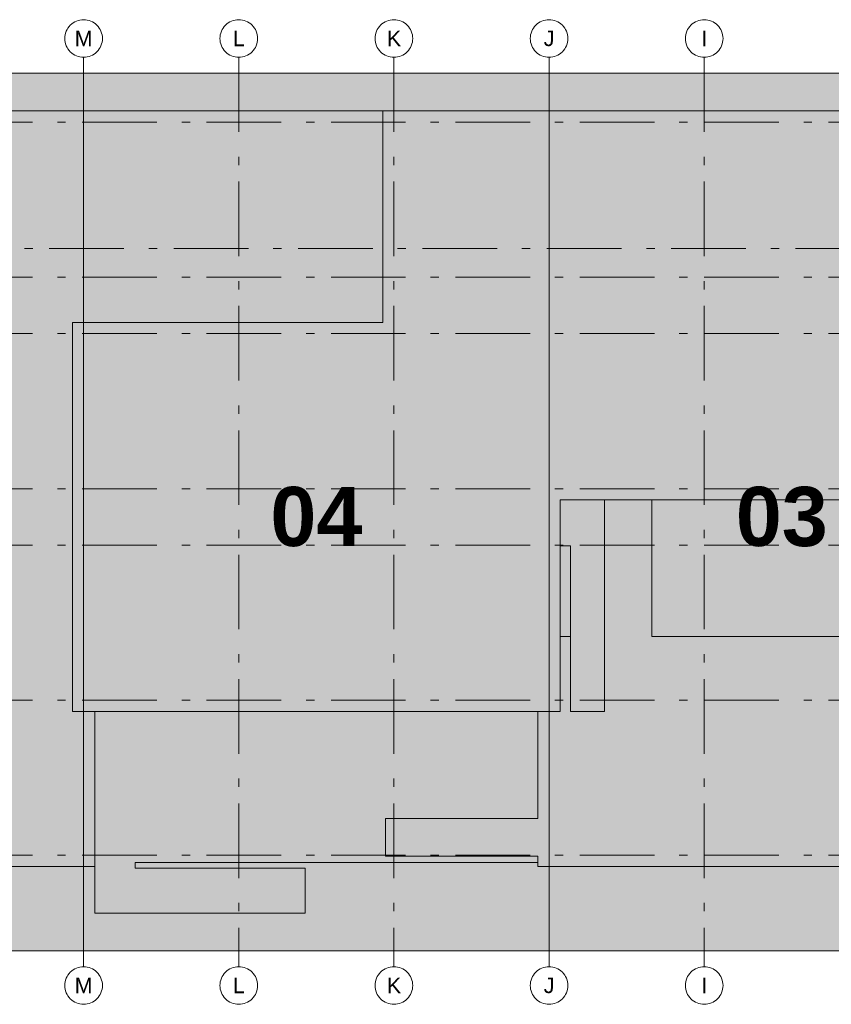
# Model space of a CAD drawing. Header units: metres. Extents: x -3716 to 31, y -1854 to 706.
# Tile 184 of 237: x -103 to -60, y -122 to -70. Entities that reach past the tile are written whole.
import ezdxf

# ---------------------------------------------------------------- set-up
doc = ezdxf.new("R2010")
doc.units = ezdxf.units.M
doc.header["$LTSCALE"] = 1.25
doc.linetypes.add('ISO-02 Strichlinie', pattern=[3.81, 3.048, -0.762])
doc.linetypes.add('Linienart-53', pattern=[5.291531, 3.175, -1.058062, 0.352704, -0.705764])
for name, color, linetype, lineweight in [('70 -71 Achsen- 1 Gebäudeachsen', 7, 'Linienart-53', 18), ('Keine', 7, 'Continuous', 9), ('Keine-1', 7, 'Continuous', 15)]:
    doc.layers.add(name, color=color, linetype=linetype, lineweight=lineweight)
doc.styles.add('Arial', font='arial.ttf')
doc.styles.add('Arial (bold)', font='arialbd.ttf')

# ---------------------------------------------------------------- blocks, each defined once
blk = doc.blocks.new('Gruppe-5')
at = {"layer": '70 -71 Achsen- 1 Gebäudeachsen', "color": 252, "lineweight": 13, "true_color": 0x888888, "transparency": 33554687}
for p, q in [((-99.421, -72), (-99.421, -120.372)), ((-178.868, -75.447), (3.026, -75.447)), ((-180.618, -82.172), (4.776, -82.172)), ((-178.868, -83.697), (3.026, -83.697)), ((-178.868, -86.697), (3.026, -86.697)), ((-178.868, -94.947), (3.026, -94.947)), ((-178.868, -97.947), (3.026, -97.947)), ((-178.868, -106.197), (3.026, -106.197)), ((-178.868, -114.447), (3.026, -114.447))]:
    blk.add_line(p, q, dxfattribs=at)
at = {"layer": 'Keine', "transparency": 33554687, "char_height": 3.1465, "attachment_point": 5, "line_spacing_factor": 0.970823, "style": 'Arial (bold)'}
for s, insert in [('04', (-87.046, -96.447)), ('03', (-62.296, -96.447))]:
    blk.add_mtext(s, dxfattribs=dict(at, insert=insert))
at = {"color": 255, "lineweight": 13, "transparency": 33554687}
for points in [[(-91.171, -70), (-91.073, -70.005), (-90.976, -70.019), (-90.881, -70.043), (-90.788, -70.076), (-90.7, -70.118), (-90.615, -70.169), (-90.537, -70.227), (-90.464, -70.293), (-90.398, -70.366), (-90.34, -70.444), (-90.289, -70.529), (-90.247, -70.617), (-90.214, -70.71), (-90.19, -70.805), (-90.176, -70.902), (-90.171, -71), (-90.176, -71.098), (-90.19, -71.195), (-90.214, -71.29), (-90.247, -71.383), (-90.289, -71.471), (-90.34, -71.556), (-90.398, -71.634), (-90.464, -71.707), (-90.537, -71.773), (-90.615, -71.832), (-90.7, -71.882), (-90.788, -71.924), (-90.881, -71.957), (-90.976, -71.981), (-91.073, -71.995), (-91.171, -72), (-91.269, -71.995), (-91.366, -71.981), (-91.461, -71.957), (-91.554, -71.924), (-91.642, -71.882), (-91.727, -71.832), (-91.805, -71.773), (-91.878, -71.707), (-91.944, -71.634), (-92.002, -71.556), (-92.053, -71.471), (-92.095, -71.383), (-92.128, -71.29), (-92.152, -71.195), (-92.166, -71.098), (-92.171, -71), (-92.166, -70.902), (-92.152, -70.805), (-92.128, -70.71), (-92.095, -70.617), (-92.053, -70.529), (-92.002, -70.444), (-91.944, -70.366), (-91.878, -70.293), (-91.805, -70.227), (-91.727, -70.169), (-91.642, -70.118), (-91.554, -70.076), (-91.461, -70.043), (-91.366, -70.019), (-91.269, -70.005)], [(-82.921, -70), (-82.823, -70.005), (-82.726, -70.019), (-82.631, -70.043), (-82.538, -70.076), (-82.45, -70.118), (-82.365, -70.169), (-82.287, -70.227), (-82.214, -70.293), (-82.148, -70.366), (-82.09, -70.444), (-82.039, -70.529), (-81.997, -70.617), (-81.964, -70.71), (-81.94, -70.805), (-81.926, -70.902), (-81.921, -71), (-81.926, -71.098), (-81.94, -71.195), (-81.964, -71.29), (-81.997, -71.383), (-82.039, -71.471), (-82.09, -71.556), (-82.148, -71.634), (-82.214, -71.707), (-82.287, -71.773), (-82.365, -71.832), (-82.45, -71.882), (-82.538, -71.924), (-82.631, -71.957), (-82.726, -71.981), (-82.823, -71.995), (-82.921, -72), (-83.019, -71.995), (-83.116, -71.981), (-83.211, -71.957), (-83.304, -71.924), (-83.392, -71.882), (-83.477, -71.832), (-83.555, -71.773), (-83.628, -71.707), (-83.694, -71.634), (-83.752, -71.556), (-83.803, -71.471), (-83.845, -71.383), (-83.878, -71.29), (-83.902, -71.195), (-83.916, -71.098), (-83.921, -71), (-83.916, -70.902), (-83.902, -70.805), (-83.878, -70.71), (-83.845, -70.617), (-83.803, -70.529), (-83.752, -70.444), (-83.694, -70.366), (-83.628, -70.293), (-83.555, -70.227), (-83.477, -70.169), (-83.392, -70.118), (-83.304, -70.076), (-83.211, -70.043), (-83.116, -70.019), (-83.019, -70.005)], [(-74.671, -70), (-74.573, -70.005), (-74.476, -70.019), (-74.381, -70.043), (-74.288, -70.076), (-74.2, -70.118), (-74.115, -70.169), (-74.037, -70.227), (-73.964, -70.293), (-73.898, -70.366), (-73.84, -70.444), (-73.789, -70.529), (-73.747, -70.617), (-73.714, -70.71), (-73.69, -70.805), (-73.676, -70.902), (-73.671, -71), (-73.676, -71.098), (-73.69, -71.195), (-73.714, -71.29), (-73.747, -71.383), (-73.789, -71.471), (-73.84, -71.556), (-73.898, -71.634), (-73.964, -71.707), (-74.037, -71.773), (-74.115, -71.832), (-74.2, -71.882), (-74.288, -71.924), (-74.381, -71.957), (-74.476, -71.981), (-74.573, -71.995), (-74.671, -72), (-74.769, -71.995), (-74.866, -71.981), (-74.961, -71.957), (-75.054, -71.924), (-75.142, -71.882), (-75.227, -71.832), (-75.305, -71.773), (-75.378, -71.707), (-75.444, -71.634), (-75.502, -71.556), (-75.553, -71.471), (-75.595, -71.383), (-75.628, -71.29), (-75.652, -71.195), (-75.666, -71.098), (-75.671, -71), (-75.666, -70.902), (-75.652, -70.805), (-75.628, -70.71), (-75.595, -70.617), (-75.553, -70.529), (-75.502, -70.444), (-75.444, -70.366), (-75.378, -70.293), (-75.305, -70.227), (-75.227, -70.169), (-75.142, -70.118), (-75.054, -70.076), (-74.961, -70.043), (-74.866, -70.019), (-74.769, -70.005)], [(-66.421, -70), (-66.323, -70.005), (-66.226, -70.019), (-66.131, -70.043), (-66.038, -70.076), (-65.95, -70.118), (-65.865, -70.169), (-65.787, -70.227), (-65.714, -70.293), (-65.648, -70.366), (-65.59, -70.444), (-65.539, -70.529), (-65.497, -70.617), (-65.464, -70.71), (-65.44, -70.805), (-65.426, -70.902), (-65.421, -71), (-65.426, -71.098), (-65.44, -71.195), (-65.464, -71.29), (-65.497, -71.383), (-65.539, -71.471), (-65.59, -71.556), (-65.648, -71.634), (-65.714, -71.707), (-65.787, -71.773), (-65.865, -71.832), (-65.95, -71.882), (-66.038, -71.924), (-66.131, -71.957), (-66.226, -71.981), (-66.323, -71.995), (-66.421, -72), (-66.519, -71.995), (-66.616, -71.981), (-66.711, -71.957), (-66.804, -71.924), (-66.892, -71.882), (-66.977, -71.832), (-67.055, -71.773), (-67.128, -71.707), (-67.194, -71.634), (-67.252, -71.556), (-67.303, -71.471), (-67.345, -71.383), (-67.378, -71.29), (-67.402, -71.195), (-67.416, -71.098), (-67.421, -71), (-67.416, -70.902), (-67.402, -70.805), (-67.378, -70.71), (-67.345, -70.617), (-67.303, -70.529), (-67.252, -70.444), (-67.194, -70.366), (-67.128, -70.293), (-67.055, -70.227), (-66.977, -70.169), (-66.892, -70.118), (-66.804, -70.076), (-66.711, -70.043), (-66.616, -70.019), (-66.519, -70.005)]]:
    blk.add_wipeout(points, dxfattribs=at).dxf.layer = 'Keine'
at = {"layer": '70 -71 Achsen- 1 Gebäudeachsen', "color": 252, "lineweight": 13, "true_color": 0x888888, "transparency": 33554687}
for p, q in [((-91.171, -72), (-91.171, -120.372)), ((-82.921, -72), (-82.921, -120.372)), ((-74.671, -72), (-74.671, -120.372)), ((-66.421, -72), (-66.421, -120.372))]:
    blk.add_line(p, q, dxfattribs=at)
at = {"layer": 'Keine', "lineweight": 13, "transparency": 33554687, "flags": 128}
for points in [[(-91.171, -70), (-91.073, -70.005), (-90.976, -70.019), (-90.881, -70.043), (-90.788, -70.076), (-90.7, -70.118), (-90.615, -70.169), (-90.537, -70.227), (-90.464, -70.293), (-90.398, -70.366), (-90.34, -70.444), (-90.289, -70.529), (-90.247, -70.617), (-90.214, -70.71), (-90.19, -70.805), (-90.176, -70.902), (-90.171, -71), (-90.176, -71.098), (-90.19, -71.195), (-90.214, -71.29), (-90.247, -71.383), (-90.289, -71.471), (-90.34, -71.556), (-90.398, -71.634), (-90.464, -71.707), (-90.537, -71.773), (-90.615, -71.832), (-90.7, -71.882), (-90.788, -71.924), (-90.881, -71.957), (-90.976, -71.981), (-91.073, -71.995), (-91.171, -72), (-91.269, -71.995), (-91.366, -71.981), (-91.461, -71.957), (-91.554, -71.924), (-91.642, -71.882), (-91.727, -71.832), (-91.805, -71.773), (-91.878, -71.707), (-91.944, -71.634), (-92.002, -71.556), (-92.053, -71.471), (-92.095, -71.383), (-92.128, -71.29), (-92.152, -71.195), (-92.166, -71.098), (-92.171, -71), (-92.166, -70.902), (-92.152, -70.805), (-92.128, -70.71), (-92.095, -70.617), (-92.053, -70.529), (-92.002, -70.444), (-91.944, -70.366), (-91.878, -70.293), (-91.805, -70.227), (-91.727, -70.169), (-91.642, -70.118), (-91.554, -70.076), (-91.461, -70.043), (-91.366, -70.019), (-91.269, -70.005)], [(-82.921, -70), (-82.823, -70.005), (-82.726, -70.019), (-82.631, -70.043), (-82.538, -70.076), (-82.45, -70.118), (-82.365, -70.169), (-82.287, -70.227), (-82.214, -70.293), (-82.148, -70.366), (-82.09, -70.444), (-82.039, -70.529), (-81.997, -70.617), (-81.964, -70.71), (-81.94, -70.805), (-81.926, -70.902), (-81.921, -71), (-81.926, -71.098), (-81.94, -71.195), (-81.964, -71.29), (-81.997, -71.383), (-82.039, -71.471), (-82.09, -71.556), (-82.148, -71.634), (-82.214, -71.707), (-82.287, -71.773), (-82.365, -71.832), (-82.45, -71.882), (-82.538, -71.924), (-82.631, -71.957), (-82.726, -71.981), (-82.823, -71.995), (-82.921, -72), (-83.019, -71.995), (-83.116, -71.981), (-83.211, -71.957), (-83.304, -71.924), (-83.392, -71.882), (-83.477, -71.832), (-83.555, -71.773), (-83.628, -71.707), (-83.694, -71.634), (-83.752, -71.556), (-83.803, -71.471), (-83.845, -71.383), (-83.878, -71.29), (-83.902, -71.195), (-83.916, -71.098), (-83.921, -71), (-83.916, -70.902), (-83.902, -70.805), (-83.878, -70.71), (-83.845, -70.617), (-83.803, -70.529), (-83.752, -70.444), (-83.694, -70.366), (-83.628, -70.293), (-83.555, -70.227), (-83.477, -70.169), (-83.392, -70.118), (-83.304, -70.076), (-83.211, -70.043), (-83.116, -70.019), (-83.019, -70.005)], [(-74.671, -70), (-74.573, -70.005), (-74.476, -70.019), (-74.381, -70.043), (-74.288, -70.076), (-74.2, -70.118), (-74.115, -70.169), (-74.037, -70.227), (-73.964, -70.293), (-73.898, -70.366), (-73.84, -70.444), (-73.789, -70.529), (-73.747, -70.617), (-73.714, -70.71), (-73.69, -70.805), (-73.676, -70.902), (-73.671, -71), (-73.676, -71.098), (-73.69, -71.195), (-73.714, -71.29), (-73.747, -71.383), (-73.789, -71.471), (-73.84, -71.556), (-73.898, -71.634), (-73.964, -71.707), (-74.037, -71.773), (-74.115, -71.832), (-74.2, -71.882), (-74.288, -71.924), (-74.381, -71.957), (-74.476, -71.981), (-74.573, -71.995), (-74.671, -72), (-74.769, -71.995), (-74.866, -71.981), (-74.961, -71.957), (-75.054, -71.924), (-75.142, -71.882), (-75.227, -71.832), (-75.305, -71.773), (-75.378, -71.707), (-75.444, -71.634), (-75.502, -71.556), (-75.553, -71.471), (-75.595, -71.383), (-75.628, -71.29), (-75.652, -71.195), (-75.666, -71.098), (-75.671, -71), (-75.666, -70.902), (-75.652, -70.805), (-75.628, -70.71), (-75.595, -70.617), (-75.553, -70.529), (-75.502, -70.444), (-75.444, -70.366), (-75.378, -70.293), (-75.305, -70.227), (-75.227, -70.169), (-75.142, -70.118), (-75.054, -70.076), (-74.961, -70.043), (-74.866, -70.019), (-74.769, -70.005)], [(-66.421, -70), (-66.323, -70.005), (-66.226, -70.019), (-66.131, -70.043), (-66.038, -70.076), (-65.95, -70.118), (-65.865, -70.169), (-65.787, -70.227), (-65.714, -70.293), (-65.648, -70.366), (-65.59, -70.444), (-65.539, -70.529), (-65.497, -70.617), (-65.464, -70.71), (-65.44, -70.805), (-65.426, -70.902), (-65.421, -71), (-65.426, -71.098), (-65.44, -71.195), (-65.464, -71.29), (-65.497, -71.383), (-65.539, -71.471), (-65.59, -71.556), (-65.648, -71.634), (-65.714, -71.707), (-65.787, -71.773), (-65.865, -71.832), (-65.95, -71.882), (-66.038, -71.924), (-66.131, -71.957), (-66.226, -71.981), (-66.323, -71.995), (-66.421, -72), (-66.519, -71.995), (-66.616, -71.981), (-66.711, -71.957), (-66.804, -71.924), (-66.892, -71.882), (-66.977, -71.832), (-67.055, -71.773), (-67.128, -71.707), (-67.194, -71.634), (-67.252, -71.556), (-67.303, -71.471), (-67.345, -71.383), (-67.378, -71.29), (-67.402, -71.195), (-67.416, -71.098), (-67.421, -71), (-67.416, -70.902), (-67.402, -70.805), (-67.378, -70.71), (-67.345, -70.617), (-67.303, -70.529), (-67.252, -70.444), (-67.194, -70.366), (-67.128, -70.293), (-67.055, -70.227), (-66.977, -70.169), (-66.892, -70.118), (-66.804, -70.076), (-66.711, -70.043), (-66.616, -70.019), (-66.519, -70.005)]]:
    blk.add_lwpolyline(points, close=True, dxfattribs=at)
at = {"layer": 'Keine', "transparency": 33554687, "char_height": 0.818, "attachment_point": 5, "line_spacing_factor": 0.970761, "style": 'Arial'}
for s, insert in [('L', (-91.171, -71)), ('K', (-82.921, -71)), ('J', (-74.671, -71)), ('I', (-66.421, -71))]:
    blk.add_mtext(s, dxfattribs=dict(at, insert=insert))
at = {"color": 255, "lineweight": 13, "transparency": 33554687}
for points in [[(-99.421, -70), (-99.323, -70.005), (-99.226, -70.019), (-99.131, -70.043), (-99.038, -70.076), (-98.95, -70.118), (-98.865, -70.169), (-98.787, -70.227), (-98.714, -70.293), (-98.648, -70.366), (-98.59, -70.444), (-98.539, -70.529), (-98.497, -70.617), (-98.464, -70.71), (-98.44, -70.805), (-98.426, -70.902), (-98.421, -71), (-98.426, -71.098), (-98.44, -71.195), (-98.464, -71.29), (-98.497, -71.383), (-98.539, -71.471), (-98.59, -71.556), (-98.648, -71.634), (-98.714, -71.707), (-98.787, -71.773), (-98.865, -71.832), (-98.95, -71.882), (-99.038, -71.924), (-99.131, -71.957), (-99.226, -71.981), (-99.323, -71.995), (-99.421, -72), (-99.519, -71.995), (-99.616, -71.981), (-99.711, -71.957), (-99.804, -71.924), (-99.892, -71.882), (-99.977, -71.832), (-100.055, -71.773), (-100.128, -71.707), (-100.194, -71.634), (-100.252, -71.556), (-100.303, -71.471), (-100.345, -71.383), (-100.378, -71.29), (-100.402, -71.195), (-100.416, -71.098), (-100.421, -71), (-100.416, -70.902), (-100.402, -70.805), (-100.378, -70.71), (-100.345, -70.617), (-100.303, -70.529), (-100.252, -70.444), (-100.194, -70.366), (-100.128, -70.293), (-100.055, -70.227), (-99.977, -70.169), (-99.892, -70.118), (-99.804, -70.076), (-99.711, -70.043), (-99.616, -70.019), (-99.519, -70.005)], [(-99.421, -120.372), (-99.323, -120.377), (-99.226, -120.391), (-99.131, -120.415), (-99.038, -120.448), (-98.95, -120.49), (-98.865, -120.541), (-98.787, -120.599), (-98.714, -120.665), (-98.648, -120.738), (-98.59, -120.816), (-98.539, -120.901), (-98.497, -120.989), (-98.464, -121.082), (-98.44, -121.177), (-98.426, -121.274), (-98.421, -121.372), (-98.426, -121.47), (-98.44, -121.567), (-98.464, -121.662), (-98.497, -121.755), (-98.539, -121.843), (-98.59, -121.928), (-98.648, -122.006), (-98.714, -122.079), (-98.787, -122.145), (-98.865, -122.204), (-98.95, -122.254), (-99.038, -122.296), (-99.131, -122.329), (-99.226, -122.353), (-99.323, -122.367), (-99.421, -122.372), (-99.519, -122.367), (-99.616, -122.353), (-99.711, -122.329), (-99.804, -122.296), (-99.892, -122.254), (-99.977, -122.204), (-100.055, -122.145), (-100.128, -122.079), (-100.194, -122.006), (-100.252, -121.928), (-100.303, -121.843), (-100.345, -121.755), (-100.378, -121.662), (-100.402, -121.567), (-100.416, -121.47), (-100.421, -121.372), (-100.416, -121.274), (-100.402, -121.177), (-100.378, -121.082), (-100.345, -120.989), (-100.303, -120.901), (-100.252, -120.816), (-100.194, -120.738), (-100.128, -120.665), (-100.055, -120.599), (-99.977, -120.541), (-99.892, -120.49), (-99.804, -120.448), (-99.711, -120.415), (-99.616, -120.391), (-99.519, -120.377)]]:
    blk.add_wipeout(points, dxfattribs=at).dxf.layer = 'Keine'
at = {"layer": 'Keine', "lineweight": 13, "transparency": 33554687, "flags": 128}
for points in [[(-99.421, -70), (-99.323, -70.005), (-99.226, -70.019), (-99.131, -70.043), (-99.038, -70.076), (-98.95, -70.118), (-98.865, -70.169), (-98.787, -70.227), (-98.714, -70.293), (-98.648, -70.366), (-98.59, -70.444), (-98.539, -70.529), (-98.497, -70.617), (-98.464, -70.71), (-98.44, -70.805), (-98.426, -70.902), (-98.421, -71), (-98.426, -71.098), (-98.44, -71.195), (-98.464, -71.29), (-98.497, -71.383), (-98.539, -71.471), (-98.59, -71.556), (-98.648, -71.634), (-98.714, -71.707), (-98.787, -71.773), (-98.865, -71.832), (-98.95, -71.882), (-99.038, -71.924), (-99.131, -71.957), (-99.226, -71.981), (-99.323, -71.995), (-99.421, -72), (-99.519, -71.995), (-99.616, -71.981), (-99.711, -71.957), (-99.804, -71.924), (-99.892, -71.882), (-99.977, -71.832), (-100.055, -71.773), (-100.128, -71.707), (-100.194, -71.634), (-100.252, -71.556), (-100.303, -71.471), (-100.345, -71.383), (-100.378, -71.29), (-100.402, -71.195), (-100.416, -71.098), (-100.421, -71), (-100.416, -70.902), (-100.402, -70.805), (-100.378, -70.71), (-100.345, -70.617), (-100.303, -70.529), (-100.252, -70.444), (-100.194, -70.366), (-100.128, -70.293), (-100.055, -70.227), (-99.977, -70.169), (-99.892, -70.118), (-99.804, -70.076), (-99.711, -70.043), (-99.616, -70.019), (-99.519, -70.005)], [(-99.421, -120.372), (-99.323, -120.377), (-99.226, -120.391), (-99.131, -120.415), (-99.038, -120.448), (-98.95, -120.49), (-98.865, -120.541), (-98.787, -120.599), (-98.714, -120.665), (-98.648, -120.738), (-98.59, -120.816), (-98.539, -120.901), (-98.497, -120.989), (-98.464, -121.082), (-98.44, -121.177), (-98.426, -121.274), (-98.421, -121.372), (-98.426, -121.47), (-98.44, -121.567), (-98.464, -121.662), (-98.497, -121.755), (-98.539, -121.843), (-98.59, -121.928), (-98.648, -122.006), (-98.714, -122.079), (-98.787, -122.145), (-98.865, -122.204), (-98.95, -122.254), (-99.038, -122.296), (-99.131, -122.329), (-99.226, -122.353), (-99.323, -122.367), (-99.421, -122.372), (-99.519, -122.367), (-99.616, -122.353), (-99.711, -122.329), (-99.804, -122.296), (-99.892, -122.254), (-99.977, -122.204), (-100.055, -122.145), (-100.128, -122.079), (-100.194, -122.006), (-100.252, -121.928), (-100.303, -121.843), (-100.345, -121.755), (-100.378, -121.662), (-100.402, -121.567), (-100.416, -121.47), (-100.421, -121.372), (-100.416, -121.274), (-100.402, -121.177), (-100.378, -121.082), (-100.345, -120.989), (-100.303, -120.901), (-100.252, -120.816), (-100.194, -120.738), (-100.128, -120.665), (-100.055, -120.599), (-99.977, -120.541), (-99.892, -120.49), (-99.804, -120.448), (-99.711, -120.415), (-99.616, -120.391), (-99.519, -120.377)]]:
    blk.add_lwpolyline(points, close=True, dxfattribs=at)
at = {"layer": 'Keine', "transparency": 33554687, "char_height": 0.818, "attachment_point": 5, "line_spacing_factor": 0.970761, "style": 'Arial'}
for insert in [(-99.421, -71), (-99.421, -121.372)]:
    blk.add_mtext('M', dxfattribs=dict(at, insert=insert))
at = {"color": 255, "lineweight": 13, "transparency": 33554687}
for points in [[(-91.171, -120.372), (-91.073, -120.377), (-90.976, -120.391), (-90.881, -120.415), (-90.788, -120.448), (-90.7, -120.49), (-90.615, -120.541), (-90.537, -120.599), (-90.464, -120.665), (-90.398, -120.738), (-90.34, -120.816), (-90.289, -120.901), (-90.247, -120.989), (-90.214, -121.082), (-90.19, -121.177), (-90.176, -121.274), (-90.171, -121.372), (-90.176, -121.47), (-90.19, -121.567), (-90.214, -121.662), (-90.247, -121.755), (-90.289, -121.843), (-90.34, -121.928), (-90.398, -122.006), (-90.464, -122.079), (-90.537, -122.145), (-90.615, -122.204), (-90.7, -122.254), (-90.788, -122.296), (-90.881, -122.329), (-90.976, -122.353), (-91.073, -122.367), (-91.171, -122.372), (-91.269, -122.367), (-91.366, -122.353), (-91.461, -122.329), (-91.554, -122.296), (-91.642, -122.254), (-91.727, -122.204), (-91.805, -122.145), (-91.878, -122.079), (-91.944, -122.006), (-92.002, -121.928), (-92.053, -121.843), (-92.095, -121.755), (-92.128, -121.662), (-92.152, -121.567), (-92.166, -121.47), (-92.171, -121.372), (-92.166, -121.274), (-92.152, -121.177), (-92.128, -121.082), (-92.095, -120.989), (-92.053, -120.901), (-92.002, -120.816), (-91.944, -120.738), (-91.878, -120.665), (-91.805, -120.599), (-91.727, -120.541), (-91.642, -120.49), (-91.554, -120.448), (-91.461, -120.415), (-91.366, -120.391), (-91.269, -120.377)], [(-82.921, -120.372), (-82.823, -120.377), (-82.726, -120.391), (-82.631, -120.415), (-82.538, -120.448), (-82.45, -120.49), (-82.365, -120.541), (-82.287, -120.599), (-82.214, -120.665), (-82.148, -120.738), (-82.09, -120.816), (-82.039, -120.901), (-81.997, -120.989), (-81.964, -121.082), (-81.94, -121.177), (-81.926, -121.274), (-81.921, -121.372), (-81.926, -121.47), (-81.94, -121.567), (-81.964, -121.662), (-81.997, -121.755), (-82.039, -121.843), (-82.09, -121.928), (-82.148, -122.006), (-82.214, -122.079), (-82.287, -122.145), (-82.365, -122.204), (-82.45, -122.254), (-82.538, -122.296), (-82.631, -122.329), (-82.726, -122.353), (-82.823, -122.367), (-82.921, -122.372), (-83.019, -122.367), (-83.116, -122.353), (-83.211, -122.329), (-83.304, -122.296), (-83.392, -122.254), (-83.477, -122.204), (-83.555, -122.145), (-83.628, -122.079), (-83.694, -122.006), (-83.752, -121.928), (-83.803, -121.843), (-83.845, -121.755), (-83.878, -121.662), (-83.902, -121.567), (-83.916, -121.47), (-83.921, -121.372), (-83.916, -121.274), (-83.902, -121.177), (-83.878, -121.082), (-83.845, -120.989), (-83.803, -120.901), (-83.752, -120.816), (-83.694, -120.738), (-83.628, -120.665), (-83.555, -120.599), (-83.477, -120.541), (-83.392, -120.49), (-83.304, -120.448), (-83.211, -120.415), (-83.116, -120.391), (-83.019, -120.377)], [(-74.671, -120.372), (-74.573, -120.377), (-74.476, -120.391), (-74.381, -120.415), (-74.288, -120.448), (-74.2, -120.49), (-74.115, -120.541), (-74.037, -120.599), (-73.964, -120.665), (-73.898, -120.738), (-73.84, -120.816), (-73.789, -120.901), (-73.747, -120.989), (-73.714, -121.082), (-73.69, -121.177), (-73.676, -121.274), (-73.671, -121.372), (-73.676, -121.47), (-73.69, -121.567), (-73.714, -121.662), (-73.747, -121.755), (-73.789, -121.843), (-73.84, -121.928), (-73.898, -122.006), (-73.964, -122.079), (-74.037, -122.145), (-74.115, -122.204), (-74.2, -122.254), (-74.288, -122.296), (-74.381, -122.329), (-74.476, -122.353), (-74.573, -122.367), (-74.671, -122.372), (-74.769, -122.367), (-74.866, -122.353), (-74.961, -122.329), (-75.054, -122.296), (-75.142, -122.254), (-75.227, -122.204), (-75.305, -122.145), (-75.378, -122.079), (-75.444, -122.006), (-75.502, -121.928), (-75.553, -121.843), (-75.595, -121.755), (-75.628, -121.662), (-75.652, -121.567), (-75.666, -121.47), (-75.671, -121.372), (-75.666, -121.274), (-75.652, -121.177), (-75.628, -121.082), (-75.595, -120.989), (-75.553, -120.901), (-75.502, -120.816), (-75.444, -120.738), (-75.378, -120.665), (-75.305, -120.599), (-75.227, -120.541), (-75.142, -120.49), (-75.054, -120.448), (-74.961, -120.415), (-74.866, -120.391), (-74.769, -120.377)], [(-66.421, -120.372), (-66.323, -120.377), (-66.226, -120.391), (-66.131, -120.415), (-66.038, -120.448), (-65.95, -120.49), (-65.865, -120.541), (-65.787, -120.599), (-65.714, -120.665), (-65.648, -120.738), (-65.59, -120.816), (-65.539, -120.901), (-65.497, -120.989), (-65.464, -121.082), (-65.44, -121.177), (-65.426, -121.274), (-65.421, -121.372), (-65.426, -121.47), (-65.44, -121.567), (-65.464, -121.662), (-65.497, -121.755), (-65.539, -121.843), (-65.59, -121.928), (-65.648, -122.006), (-65.714, -122.079), (-65.787, -122.145), (-65.865, -122.204), (-65.95, -122.254), (-66.038, -122.296), (-66.131, -122.329), (-66.226, -122.353), (-66.323, -122.367), (-66.421, -122.372), (-66.519, -122.367), (-66.616, -122.353), (-66.711, -122.329), (-66.804, -122.296), (-66.892, -122.254), (-66.977, -122.204), (-67.055, -122.145), (-67.128, -122.079), (-67.194, -122.006), (-67.252, -121.928), (-67.303, -121.843), (-67.345, -121.755), (-67.378, -121.662), (-67.402, -121.567), (-67.416, -121.47), (-67.421, -121.372), (-67.416, -121.274), (-67.402, -121.177), (-67.378, -121.082), (-67.345, -120.989), (-67.303, -120.901), (-67.252, -120.816), (-67.194, -120.738), (-67.128, -120.665), (-67.055, -120.599), (-66.977, -120.541), (-66.892, -120.49), (-66.804, -120.448), (-66.711, -120.415), (-66.616, -120.391), (-66.519, -120.377)]]:
    blk.add_wipeout(points, dxfattribs=at).dxf.layer = 'Keine'
at = {"layer": 'Keine', "lineweight": 13, "transparency": 33554687, "flags": 128}
for points in [[(-91.171, -120.372), (-91.073, -120.377), (-90.976, -120.391), (-90.881, -120.415), (-90.788, -120.448), (-90.7, -120.49), (-90.615, -120.541), (-90.537, -120.599), (-90.464, -120.665), (-90.398, -120.738), (-90.34, -120.816), (-90.289, -120.901), (-90.247, -120.989), (-90.214, -121.082), (-90.19, -121.177), (-90.176, -121.274), (-90.171, -121.372), (-90.176, -121.47), (-90.19, -121.567), (-90.214, -121.662), (-90.247, -121.755), (-90.289, -121.843), (-90.34, -121.928), (-90.398, -122.006), (-90.464, -122.079), (-90.537, -122.145), (-90.615, -122.204), (-90.7, -122.254), (-90.788, -122.296), (-90.881, -122.329), (-90.976, -122.353), (-91.073, -122.367), (-91.171, -122.372), (-91.269, -122.367), (-91.366, -122.353), (-91.461, -122.329), (-91.554, -122.296), (-91.642, -122.254), (-91.727, -122.204), (-91.805, -122.145), (-91.878, -122.079), (-91.944, -122.006), (-92.002, -121.928), (-92.053, -121.843), (-92.095, -121.755), (-92.128, -121.662), (-92.152, -121.567), (-92.166, -121.47), (-92.171, -121.372), (-92.166, -121.274), (-92.152, -121.177), (-92.128, -121.082), (-92.095, -120.989), (-92.053, -120.901), (-92.002, -120.816), (-91.944, -120.738), (-91.878, -120.665), (-91.805, -120.599), (-91.727, -120.541), (-91.642, -120.49), (-91.554, -120.448), (-91.461, -120.415), (-91.366, -120.391), (-91.269, -120.377)], [(-82.921, -120.372), (-82.823, -120.377), (-82.726, -120.391), (-82.631, -120.415), (-82.538, -120.448), (-82.45, -120.49), (-82.365, -120.541), (-82.287, -120.599), (-82.214, -120.665), (-82.148, -120.738), (-82.09, -120.816), (-82.039, -120.901), (-81.997, -120.989), (-81.964, -121.082), (-81.94, -121.177), (-81.926, -121.274), (-81.921, -121.372), (-81.926, -121.47), (-81.94, -121.567), (-81.964, -121.662), (-81.997, -121.755), (-82.039, -121.843), (-82.09, -121.928), (-82.148, -122.006), (-82.214, -122.079), (-82.287, -122.145), (-82.365, -122.204), (-82.45, -122.254), (-82.538, -122.296), (-82.631, -122.329), (-82.726, -122.353), (-82.823, -122.367), (-82.921, -122.372), (-83.019, -122.367), (-83.116, -122.353), (-83.211, -122.329), (-83.304, -122.296), (-83.392, -122.254), (-83.477, -122.204), (-83.555, -122.145), (-83.628, -122.079), (-83.694, -122.006), (-83.752, -121.928), (-83.803, -121.843), (-83.845, -121.755), (-83.878, -121.662), (-83.902, -121.567), (-83.916, -121.47), (-83.921, -121.372), (-83.916, -121.274), (-83.902, -121.177), (-83.878, -121.082), (-83.845, -120.989), (-83.803, -120.901), (-83.752, -120.816), (-83.694, -120.738), (-83.628, -120.665), (-83.555, -120.599), (-83.477, -120.541), (-83.392, -120.49), (-83.304, -120.448), (-83.211, -120.415), (-83.116, -120.391), (-83.019, -120.377)], [(-74.671, -120.372), (-74.573, -120.377), (-74.476, -120.391), (-74.381, -120.415), (-74.288, -120.448), (-74.2, -120.49), (-74.115, -120.541), (-74.037, -120.599), (-73.964, -120.665), (-73.898, -120.738), (-73.84, -120.816), (-73.789, -120.901), (-73.747, -120.989), (-73.714, -121.082), (-73.69, -121.177), (-73.676, -121.274), (-73.671, -121.372), (-73.676, -121.47), (-73.69, -121.567), (-73.714, -121.662), (-73.747, -121.755), (-73.789, -121.843), (-73.84, -121.928), (-73.898, -122.006), (-73.964, -122.079), (-74.037, -122.145), (-74.115, -122.204), (-74.2, -122.254), (-74.288, -122.296), (-74.381, -122.329), (-74.476, -122.353), (-74.573, -122.367), (-74.671, -122.372), (-74.769, -122.367), (-74.866, -122.353), (-74.961, -122.329), (-75.054, -122.296), (-75.142, -122.254), (-75.227, -122.204), (-75.305, -122.145), (-75.378, -122.079), (-75.444, -122.006), (-75.502, -121.928), (-75.553, -121.843), (-75.595, -121.755), (-75.628, -121.662), (-75.652, -121.567), (-75.666, -121.47), (-75.671, -121.372), (-75.666, -121.274), (-75.652, -121.177), (-75.628, -121.082), (-75.595, -120.989), (-75.553, -120.901), (-75.502, -120.816), (-75.444, -120.738), (-75.378, -120.665), (-75.305, -120.599), (-75.227, -120.541), (-75.142, -120.49), (-75.054, -120.448), (-74.961, -120.415), (-74.866, -120.391), (-74.769, -120.377)], [(-66.421, -120.372), (-66.323, -120.377), (-66.226, -120.391), (-66.131, -120.415), (-66.038, -120.448), (-65.95, -120.49), (-65.865, -120.541), (-65.787, -120.599), (-65.714, -120.665), (-65.648, -120.738), (-65.59, -120.816), (-65.539, -120.901), (-65.497, -120.989), (-65.464, -121.082), (-65.44, -121.177), (-65.426, -121.274), (-65.421, -121.372), (-65.426, -121.47), (-65.44, -121.567), (-65.464, -121.662), (-65.497, -121.755), (-65.539, -121.843), (-65.59, -121.928), (-65.648, -122.006), (-65.714, -122.079), (-65.787, -122.145), (-65.865, -122.204), (-65.95, -122.254), (-66.038, -122.296), (-66.131, -122.329), (-66.226, -122.353), (-66.323, -122.367), (-66.421, -122.372), (-66.519, -122.367), (-66.616, -122.353), (-66.711, -122.329), (-66.804, -122.296), (-66.892, -122.254), (-66.977, -122.204), (-67.055, -122.145), (-67.128, -122.079), (-67.194, -122.006), (-67.252, -121.928), (-67.303, -121.843), (-67.345, -121.755), (-67.378, -121.662), (-67.402, -121.567), (-67.416, -121.47), (-67.421, -121.372), (-67.416, -121.274), (-67.402, -121.177), (-67.378, -121.082), (-67.345, -120.989), (-67.303, -120.901), (-67.252, -120.816), (-67.194, -120.738), (-67.128, -120.665), (-67.055, -120.599), (-66.977, -120.541), (-66.892, -120.49), (-66.804, -120.448), (-66.711, -120.415), (-66.616, -120.391), (-66.519, -120.377)]]:
    blk.add_lwpolyline(points, close=True, dxfattribs=at)
at = {"layer": 'Keine', "transparency": 33554687, "char_height": 0.818, "attachment_point": 5, "line_spacing_factor": 0.970761, "style": 'Arial'}
for s, insert in [('L', (-91.171, -121.372)), ('K', (-82.921, -121.372)), ('J', (-74.671, -121.372)), ('I', (-66.421, -121.372))]:
    blk.add_mtext(s, dxfattribs=dict(at, insert=insert))
blk = doc.blocks.new('_Plankopf (3D)')
at = {"color": 255, "lineweight": 13, "transparency": 33554687}
blk.add_wipeout([(-98.824, -106.794), (-98.824, -117.522), (-87.636, -117.522), (-87.636, -115.122), (-96.676, -115.122), (-96.676, -114.837), (-75.268, -114.837), (-75.268, -106.794)], dxfattribs=at).dxf.layer = 'Keine-1'
at = {"layer": 'Keine-1', "lineweight": 13, "transparency": 33554687, "flags": 128}
blk.add_lwpolyline([(-98.824, -106.794), (-98.824, -117.522), (-87.636, -117.522), (-87.636, -115.122), (-96.676, -115.122), (-96.676, -114.837), (-75.268, -114.837), (-75.268, -106.794)], close=True, dxfattribs=at)
at = {"color": 255, "lineweight": 13, "transparency": 33554687}
blk.add_wipeout([(-176.018, -87.294), (-176.018, -106.794), (-160.818, -106.794), (-160.818, -115.044), (-98.824, -115.044), (-98.824, -106.794), (-100.018, -106.794), (-100.018, -86.1), (-83.518, -86.1), (-83.518, -74.85), (-159.624, -74.85), (-159.624, -87.294)], dxfattribs=at).dxf.layer = 'Keine-1'
at = {"layer": 'Keine-1', "lineweight": 13, "transparency": 33554687, "flags": 128}
blk.add_lwpolyline([(-176.018, -87.294), (-176.018, -106.794), (-160.818, -106.794), (-160.818, -115.044), (-98.824, -115.044), (-98.824, -106.794), (-100.018, -106.794), (-100.018, -86.1), (-83.518, -86.1), (-83.518, -74.85), (-159.624, -74.85), (-159.624, -87.294)], close=True, dxfattribs=at)
at = {"color": 255, "lineweight": 13, "transparency": 33554687}
blk.add_wipeout([(-83.368, -112.487), (-83.368, -114.487), (-75.268, -114.487), (-75.268, -115.044), (-49.324, -115.044), (-49.324, -106.794), (-50.518, -106.794), (-50.518, -102.807), (-69.206, -102.807), (-69.206, -95.544), (-74.074, -95.544), (-74.074, -97.987), (-71.724, -97.987), (-71.724, -102.807), (-74.074, -102.807), (-74.074, -106.794), (-75.268, -106.794), (-75.268, -112.487)], dxfattribs=at).dxf.layer = 'Keine-1'
at = {"layer": 'Keine-1', "lineweight": 13, "transparency": 33554687, "flags": 128}
blk.add_lwpolyline([(-83.368, -112.487), (-83.368, -114.487), (-75.268, -114.487), (-75.268, -115.044), (-49.324, -115.044), (-49.324, -106.794), (-50.518, -106.794), (-50.518, -102.807), (-69.206, -102.807), (-69.206, -95.544), (-74.074, -95.544), (-74.074, -97.987), (-71.724, -97.987), (-71.724, -102.807), (-74.074, -102.807), (-74.074, -106.794), (-75.268, -106.794), (-75.268, -112.487)], close=True, dxfattribs=at)
at = {"color": 255, "lineweight": 13, "transparency": 33554687}
blk.add_wipeout([(-71.724, -106.794), (-71.724, -95.544), (-74.074, -95.544), (-74.074, -97.987), (-73.524, -97.987), (-73.524, -106.794)], dxfattribs=at).dxf.layer = 'Keine-1'
at = {"layer": 'Keine-1', "lineweight": 13, "transparency": 33554687, "flags": 128}
blk.add_lwpolyline([(-71.724, -106.794), (-71.724, -95.544), (-74.074, -95.544), (-74.074, -97.987), (-73.524, -97.987), (-73.524, -106.794)], close=True, dxfattribs=at)
at = {"color": 255, "lineweight": 13, "transparency": 33554687}
blk.add_wipeout([(-74.074, -106.794), (-100.018, -106.794), (-100.018, -86.1), (-83.518, -86.1), (-83.518, -74.85), (-49.324, -74.85), (-49.324, -86.1), (-34.018, -86.1), (-34.018, -74.85), (0.176, -74.85), (0.176, -95.544), (-24.574, -95.544), (-24.574, -106.794), (-50.518, -106.794), (-50.518, -95.544), (-74.074, -95.544)], dxfattribs=at).dxf.layer = 'Keine-1'
at = {"layer": 'Keine-1', "lineweight": 13, "transparency": 33554687, "flags": 128}
blk.add_lwpolyline([(-74.074, -106.794), (-100.018, -106.794), (-100.018, -86.1), (-83.518, -86.1), (-83.518, -74.85), (-49.324, -74.85), (-49.324, -86.1), (-34.018, -86.1), (-34.018, -74.85), (0.176, -74.85), (0.176, -95.544), (-24.574, -95.544), (-24.574, -106.794), (-50.518, -106.794), (-50.518, -95.544), (-74.074, -95.544)], close=True, dxfattribs=at)
at = {"layer": 'Keine-1', "color": 7, "transparency": 33554687}
blk.add_blockref('Gruppe-5', (0, 0), dxfattribs=at)
at = {"layer": 'Keine-1', "color": 7, "linetype": 'ISO-02 Strichlinie', "lineweight": 9, "transparency": 33554687, "flags": 128}
for points in [[(-129.821, -72.85), (-99.421, -72.85), (-99.421, -119.522), (-129.821, -119.522)], [(-99.421, -72.85), (-74.671, -72.85), (-74.671, -119.522), (-99.421, -119.522)], [(-74.671, -72.85), (-49.921, -72.85), (-49.921, -119.522), (-74.671, -119.522)]]:
    blk.add_lwpolyline(points, close=True, dxfattribs=at)
blk = doc.blocks.new('Gruppe-6')
at = {"layer": 'Keine-1', "linetype": 'Continuous', "lineweight": 0, "true_color": 0xbababa, "transparency": 33554623}
blk.add_hatch(color=9, dxfattribs=at).paths.add_polyline_path([(0.900422, -0.202411), (1.0441, -0.202411), (1.0441, -0.239749), (0.900422, -0.239749)])
at = {"layer": 'Keine-1', "linetype": 'Continuous', "lineweight": 9, "transparency": 33554687, "flags": 128}
blk.add_lwpolyline([(0.900422, -0.202411), (1.0441, -0.202411), (1.0441, -0.239749), (0.900422, -0.239749)], close=True, dxfattribs=at)
at = {"layer": 'Keine', "transparency": 33554687, "char_height": 0.0025172, "attachment_point": 5, "line_spacing_factor": 0.996218, "style": 'Arial (bold)'}
for s, insert in [('04', (0.9732, -0.221289)), ('03', (0.993, -0.221289))]:
    blk.add_mtext(s, dxfattribs=dict(at, insert=insert))

msp = doc.modelspace()

# ---------------------------------------------------------------- block references
at = {"layer": 'Keine', "color": 1}
msp.add_blockref('_Plankopf (3D)', (0, 0), dxfattribs=at)

# ---------------------------------------------------------------- next in the draw order: block references
at = {"layer": 'Keine', "color": 7, "xscale": 1250, "yscale": 1250, "zscale": 1250}
msp.add_blockref('Gruppe-6', (-1303.546, 180.164), dxfattribs=at)

doc.saveas('drawing.dxf')
